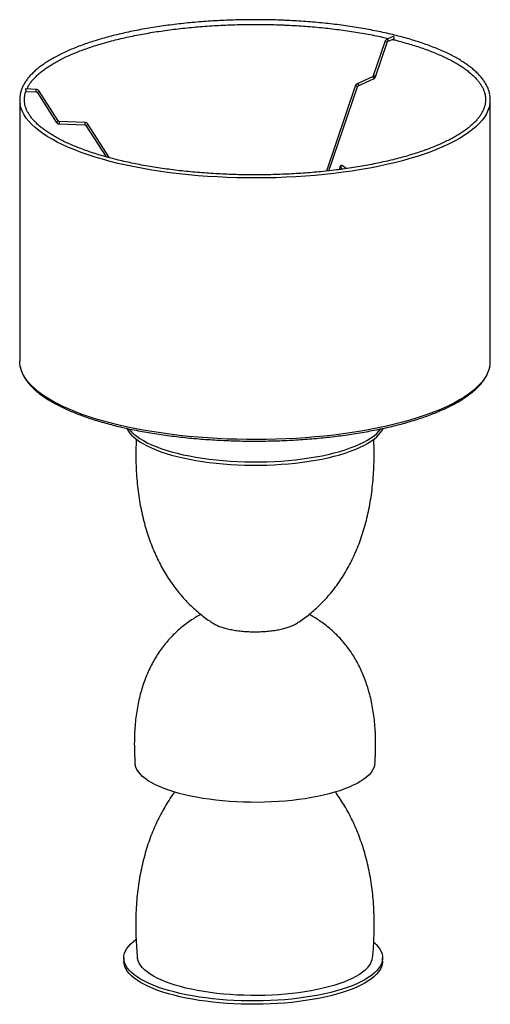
# Paper-space layout '_Dimétrica' of a CAD drawing. Header units: millimetres. Extents: x 59 to 459, y -43 to 795.
import ezdxf

# ---------------------------------------------------------------- set-up
doc = ezdxf.new("R2010")
doc.units = ezdxf.units.MM

psp = doc.layouts.new('_Dimétrica')

# ---------------------------------------------------------------- linework, layer by layer
at = {"color": 7, "linetype": 'Continuous', "lineweight": 25}
for p, q in [((375.93, 780.41), (370.55, 778.02)), ((368.99, 776.08), (359.15, 746.93)), ((361.04, 746.29), (370.89, 775.44)), ((371.37, 776.19), (376.56, 778.5)), ((358.67, 746.19), (345.46, 740.3)), ((343.91, 738.38), (319.37, 665.99)), ((321.57, 666.23), (345.8, 737.73)), ((346.28, 738.48), (359.49, 744.36)), ((72.64, 735.5), (63.66, 735.86)), ((63.92, 733.84), (72.56, 733.5)), ((73.44, 733.01), (89.76, 707.59)), ((91.44, 708.67), (75.13, 734.09)), ((58.68, 726.79), (58.68, 504.29)), ((458.68, 504.29), (458.68, 726.79)), ((92.25, 706.18), (114.14, 705.3)), ((114.22, 707.3), (92.32, 708.17)), ((115.02, 704.81), (132.24, 678.09)), ((135.14, 677.29), (116.7, 705.9)), ((336.14, 668.08), (333.08, 670.46)), ((330.85, 669.62), (330.08, 667.26)), ((331.85, 668.88), (333.37, 667.7)), ((332.28, 667.55), (332.54, 668.35)), ((147.16, -3.33), (147.16, -6.16)), ((367.16, -6.16), (367.16, -3.33))]:
    psp.add_line(p, q, dxfattribs=at)
at = {"color": 8, "linetype": 'Continuous', "lineweight": 25, "flags": 128}
for points in [[(370.55, 778.02), (370.65, 778.05), (370.96, 778.05), (371.26, 777.9), (371.52, 777.63), (371.7, 777.28), (371.76, 776.9), (371.7, 776.56), (371.52, 776.29), (371.37, 776.19)], [(345.46, 740.3), (345.56, 740.34), (345.87, 740.33), (346.18, 740.18), (346.44, 739.91), (346.61, 739.56), (346.67, 739.19), (346.61, 738.84), (346.44, 738.58), (346.28, 738.48)], [(73.44, 733.01), (73.46, 732.99), (73.61, 732.98), (73.85, 733.06), (74.17, 733.22)], [(74.17, 733.22), (74.5, 733.42), (74.8, 733.64), (75.02, 733.85), (75.13, 734.01), (75.13, 734.09)], [(458.28, 722.6), (457.72, 720.28), (456.72, 717.5), (455.38, 714.75), (453.7, 712.01), (451.67, 709.3), (449.3, 706.62), (446.6, 703.98), (443.57, 701.38), (440.22, 698.82), (436.54, 696.31), (432.56, 693.85), (428.27, 691.46), (423.68, 689.12), (418.8, 686.85), (413.64, 684.65), (408.21, 682.52), (402.52, 680.47), (396.57, 678.51), (390.39, 676.62), (383.97, 674.83), (377.33, 673.13), (370.48, 671.52), (363.44, 670.01), (356.22, 668.59), (348.82, 667.28), (341.26, 666.08), (333.56, 664.98), (325.73, 663.99), (317.78, 663.11), (309.73, 662.34), (301.59, 661.68), (293.37, 661.14), (285.09, 660.71), (276.77, 660.4), (268.41, 660.21), (260.04, 660.13), (251.66, 660.17), (243.3, 660.32), (234.96, 660.6), (226.66, 660.99), (218.42, 661.49), (210.26, 662.11), (202.17, 662.84), (194.19, 663.69), (186.32, 664.64), (178.57, 665.71), (170.97, 666.88), (163.52, 668.16), (156.24, 669.54), (149.13, 671.02), (142.22, 672.59), (135.51, 674.27), (129.02, 676.03), (122.76, 677.89), (116.74, 679.83), (110.96, 681.85), (105.44, 683.95), (100.2, 686.13), (95.23, 688.38), (90.54, 690.69), (86.15, 693.07), (82.07, 695.51), (78.29, 698), (74.83, 700.54), (71.7, 703.13), (68.89, 705.76), (66.41, 708.43), (64.27, 711.13), (62.48, 713.86), (61.02, 716.61), (59.92, 719.37), (59.16, 722.16), (59.07, 722.59)], [(89.76, 707.59), (89.78, 707.57), (89.92, 707.56), (90.17, 707.64), (90.48, 707.8)], [(90.48, 707.8), (90.81, 708), (91.11, 708.22), (91.33, 708.43), (91.44, 708.59), (91.44, 708.67)], [(115.02, 704.81), (115.04, 704.8), (115.18, 704.79), (115.43, 704.87), (115.74, 705.02)], [(115.74, 705.02), (116.07, 705.23), (116.37, 705.45), (116.59, 705.66), (116.7, 705.82), (116.7, 705.9)], [(333.08, 670.46), (332.82, 670.59), (332.47, 670.62), (332.12, 670.49), (331.82, 670.25), (331.62, 669.91), (331.55, 669.54), (331.62, 669.19), (331.82, 668.91), (331.85, 668.88)], [(330.85, 669.62), (330.82, 669.48), (330.88, 669.17), (331.08, 668.89), (331.39, 668.68), (331.76, 668.55), (332.13, 668.55), (332.25, 668.57)], [(458.28, 500.1), (457.72, 497.77), (456.72, 495), (455.38, 492.24), (453.7, 489.51), (451.67, 486.8), (449.3, 484.12), (446.6, 481.48), (443.57, 478.88), (440.22, 476.32), (436.54, 473.81), (432.56, 471.35), (428.27, 468.95), (423.68, 466.62), (418.8, 464.35), (413.64, 462.15), (408.21, 460.02), (402.52, 457.97), (396.57, 456), (390.39, 454.12), (383.97, 452.33), (377.33, 450.62), (370.48, 449.02), (363.44, 447.5), (356.22, 446.09), (348.82, 444.78), (341.26, 443.57), (333.56, 442.47), (325.73, 441.48), (317.78, 440.6), (309.73, 439.83), (301.59, 439.18), (293.37, 438.64), (285.09, 438.21), (276.77, 437.9), (268.41, 437.7), (260.04, 437.63), (251.66, 437.67), (243.3, 437.82), (234.96, 438.09), (226.66, 438.48), (218.42, 438.99), (210.26, 439.61), (202.17, 440.34), (194.19, 441.19), (186.32, 442.14), (178.57, 443.21), (170.97, 444.38), (163.52, 445.65), (156.24, 447.03), (149.13, 448.51), (142.22, 450.09), (135.51, 451.76), (129.02, 453.53), (122.76, 455.38), (116.74, 457.32), (110.96, 459.35), (105.44, 461.45), (100.2, 463.62), (95.23, 465.87), (90.54, 468.19), (86.15, 470.57), (82.07, 473), (78.29, 475.5), (74.83, 478.04), (71.7, 480.63), (68.89, 483.26), (66.41, 485.93), (64.27, 488.63), (62.48, 491.35), (61.02, 494.1), (59.92, 496.87), (59.16, 499.65), (59.07, 500.09)]]:
    psp.add_lwpolyline(points, dxfattribs=at)
at = {"color": 7, "linetype": 'Continuous', "lineweight": 25, "flags": 128}
for points in [[(358.67, 746.19), (358.77, 746.22), (359.08, 746.22), (359.39, 746.07), (359.65, 745.8), (359.82, 745.45), (359.88, 745.07), (359.82, 744.73), (359.65, 744.46), (359.49, 744.36)], [(59.07, 500.09), (58.75, 502.44), (58.68, 504.29)], [(149.86, 447.08), (150.67, 445.49), (152.02, 443.47), (153.71, 441.47), (155.74, 439.51), (158.1, 437.59), (160.78, 435.72), (163.78, 433.9), (167.08, 432.14), (170.67, 430.44), (174.54, 428.82), (178.69, 427.27), (183.09, 425.8), (187.73, 424.42), (192.6, 423.12), (197.68, 421.93), (202.95, 420.82), (208.41, 419.82), (214.03, 418.93), (219.78, 418.14)], [(151.72, 446.7), (152.02, 446.3), (153.71, 444.3), (155.74, 442.34), (158.1, 440.42), (160.78, 438.54), (163.78, 436.72), (167.08, 434.97), (170.67, 433.27), (174.54, 431.65), (178.69, 430.1), (183.09, 428.63), (187.73, 427.25), (192.6, 425.95), (197.68, 424.75), (202.95, 423.65), (208.41, 422.65), (214.03, 421.76), (219.78, 420.97)], [(219.78, 418.14), (225.67, 417.46), (231.66, 416.89), (237.73, 416.44), (243.88, 416.1), (250.07, 415.88), (256.28, 415.78), (262.51, 415.79), (268.72, 415.92), (274.91, 416.17), (281.03, 416.54), (287.09, 417.02), (293.06, 417.61), (298.91, 418.31), (304.64, 419.13), (310.22, 420.05), (315.64, 421.07), (320.87, 422.19), (325.9, 423.42), (330.72, 424.73), (335.31, 426.13), (339.65, 427.62), (343.73, 429.19), (347.54, 430.83), (351.07, 432.54), (354.3, 434.31), (357.22, 436.15), (359.83, 438.03), (362.11, 439.96), (364.06, 441.93), (365.68, 443.94), (366.95, 445.97), (367.5, 447.09)], [(219.78, 420.97), (225.67, 420.29), (231.66, 419.72), (237.73, 419.27), (243.88, 418.93), (250.07, 418.71), (256.28, 418.61), (262.51, 418.62), (268.72, 418.75), (274.91, 419), (281.03, 419.37), (287.09, 419.84), (293.06, 420.44), (298.91, 421.14), (304.64, 421.95), (310.22, 422.87), (315.64, 423.9), (320.87, 425.02), (325.9, 426.24), (330.72, 427.56), (335.31, 428.96), (339.65, 430.45), (343.73, 432.02), (347.54, 433.66), (351.07, 435.37), (354.3, 437.14), (357.22, 438.97), (359.83, 440.86), (362.11, 442.79), (364.06, 444.76), (365.64, 446.71)], [(360.65, 162.19), (360.33, 160.19), (359.66, 158.21), (358.64, 156.24), (357.28, 154.3), (355.58, 152.39), (353.55, 150.51), (351.19, 148.67), (348.51, 146.89), (345.51, 145.16), (342.23, 143.49), (338.65, 141.89), (334.79, 140.36), (330.68, 138.91), (326.31, 137.55), (321.72, 136.27), (316.9, 135.08), (311.89, 133.99), (306.69, 133), (301.32, 132.11), (295.81, 131.33), (290.17, 130.66), (284.43, 130.1), (278.59, 129.65), (272.68, 129.32), (266.73, 129.1), (260.75, 129), (254.76, 129.02), (248.78, 129.15), (242.84, 129.41), (236.96, 129.77), (231.15, 130.26), (225.43, 130.85), (219.83, 131.56), (214.36, 132.37), (209.04, 133.29), (203.9, 134.31), (198.94, 135.43), (194.2, 136.65), (189.67, 137.96), (185.38, 139.35), (181.34, 140.82), (177.57, 142.38), (174.08, 144), (170.88, 145.69), (167.99, 147.43), (165.4, 149.23), (163.14, 151.08), (161.21, 152.97), (159.61, 154.9), (158.36, 156.85), (157.45, 158.82), (156.89, 160.81), (156.7, 162.19)], [(360.06, -16.3), (357.69, -18.22), (355, -20.09), (352, -21.91), (348.7, -23.67), (345.1, -25.36), (341.22, -26.98), (337.07, -28.53), (332.67, -30), (328.02, -31.38), (323.15, -32.67), (318.06, -33.87), (312.78, -34.97), (307.33, -35.97), (301.71, -36.86), (295.95, -37.65), (290.06, -38.32), (284.07, -38.89), (277.99, -39.34), (271.85, -39.67), (265.66, -39.89), (259.44, -39.99), (253.21, -39.98), (247, -39.84), (240.82, -39.59), (234.69, -39.23), (228.64, -38.75), (222.67, -38.15), (216.82, -37.45), (211.09, -36.63), (205.51, -35.71), (200.1, -34.68), (194.87, -33.56), (189.84, -32.33), (185.03, -31.02), (180.45, -29.61), (176.11, -28.12), (172.03, -26.56), (168.23, -24.91), (164.71, -23.2), (161.48, -21.43), (158.57, -19.59), (155.96, -17.71), (153.69, -15.78), (151.74, -13.8), (150.13, -11.8), (148.87, -9.77), (147.95, -7.72), (147.38, -5.65), (147.16, -3.57), (147.3, -1.5), (147.78, 0.57), (148.62, 2.63), (149.81, 4.66), (151.34, 6.67), (153.2, 8.65), (155.41, 10.6), (157.48, 12.17)], [(359.72, 9.92), (361.65, 8.13), (363.43, 6.14), (364.86, 4.12), (365.96, 2.08), (366.7, 0.02), (367.09, -2.06), (367.13, -4.13), (366.82, -6.2), (366.16, -8.27), (365.15, -10.31), (363.79, -12.34), (362.09, -14.34), (360.06, -16.3)], [(360.06, -19.13), (357.69, -21.05), (355, -22.92), (352, -24.74), (348.7, -26.49), (345.1, -28.19), (341.22, -29.81), (337.07, -31.36), (332.67, -32.83), (328.02, -34.21), (323.15, -35.5), (318.06, -36.7), (312.78, -37.8), (307.33, -38.79), (301.71, -39.69), (295.95, -40.47), (290.06, -41.15), (284.07, -41.71), (277.99, -42.17), (271.85, -42.5), (265.66, -42.72), (259.44, -42.82), (253.21, -42.81), (247, -42.67), (240.82, -42.42), (234.69, -42.06), (228.64, -41.57), (222.67, -40.98), (216.82, -40.27), (211.09, -39.46), (205.51, -38.54), (200.1, -37.51), (194.87, -36.38), (189.84, -35.16), (185.03, -33.85), (180.45, -32.44), (176.11, -30.95), (172.03, -29.38), (168.23, -27.74), (164.71, -26.03), (161.48, -24.25), (158.57, -22.42), (155.96, -20.54), (153.69, -18.6), (151.74, -16.63), (150.13, -14.63), (148.87, -12.6), (147.95, -10.54), (147.38, -8.48), (147.16, -6.4), (147.16, -6.16)], [(352.22, -13.78), (349.96, -15.61), (347.38, -17.39), (344.49, -19.11), (341.3, -20.78), (337.81, -22.37), (334.05, -23.9), (330.03, -25.35), (325.75, -26.72), (321.24, -28), (316.51, -29.19), (311.57, -30.28), (306.45, -31.28), (301.17, -32.17), (295.73, -32.96), (290.16, -33.64), (284.48, -34.2), (278.71, -34.65), (272.87, -34.99), (266.99, -35.22), (261.07, -35.32), (255.14, -35.31), (249.23, -35.18), (243.35, -34.94), (237.52, -34.58), (231.77, -34.1), (226.11, -33.51), (220.56, -32.81), (215.15, -32.01), (209.9, -31.1), (204.81, -30.08), (199.91, -28.97), (195.22, -27.76), (190.76, -26.46), (186.53, -25.08), (182.55, -23.61), (178.84, -22.07), (175.42, -20.46), (172.28, -18.78), (169.45, -17.05), (166.93, -15.26), (164.74, -13.42), (162.87, -11.55), (161.34, -9.64), (160.15, -7.71), (159.31, -5.75), (158.82, -3.78), (158.73, -3.11)], [(367.16, -6.16), (367.13, -6.96), (366.82, -9.03), (366.16, -11.1), (365.15, -13.14), (363.79, -15.17), (362.09, -17.16), (360.06, -19.13)]]:
    psp.add_lwpolyline(points, dxfattribs=at)
at = {"color": 8, "linetype": 'Continuous', "lineweight": 25}
for centre, radius, start, end in [((369.01, 772.99), 3.09, 52.46656, 90.21131), ((359.16, 743.84), 3.09, 52.46656, 90.21131), ((343.93, 735.32), 3.05, 52.165, 90.38734), ((73.47, 733.95), 1.02, 167.38417, 206.06816), ((75.45, 734.49), 2.99, 160.2461, 186.17525), ((93.16, 706.62), 1.02, 167.38417, 206.06816), ((95.13, 707.17), 2.99, 160.2461, 186.17525), ((115.05, 705.75), 1.02, 167.38417, 206.06816), ((117.03, 706.29), 2.99, 160.2461, 186.17525)]:
    psp.add_arc(centre, radius, start, end, dxfattribs=at)
at = {"color": 7, "linetype": 'Continuous', "lineweight": 25}
for centre, radius, start, end in [((81.13, 726.79), 22.45, 169.71534, 190.78853), ((436.22, 726.79), 22.45, 349.2461, 10.32888), ((436.11, 504.31), 22.57, 349.25971, 359.95877), ((341.94, -0.36), 16.9, 307.43694, 350.65741)]:
    psp.add_arc(centre, radius, start, end, dxfattribs=at)
for points, knots in [([(282.24, 794.33), (280.85, 794.38), (276.84, 794.53), (270.18, 794.7), (262.25, 794.8), (254.31, 794.8), (246.38, 794.68), (238.47, 794.47), (230.6, 794.15), (222.76, 793.72), (214.99, 793.19), (207.28, 792.56), (199.65, 791.82), (192.12, 790.99), (184.69, 790.05), (177.37, 789.02), (170.19, 787.88), (163.14, 786.66), (156.25, 785.34), (149.51, 783.93), (142.95, 782.42), (136.56, 780.84), (130.37, 779.16), (124.38, 777.41), (118.6, 775.57), (113.04, 773.66), (107.71, 771.67), (102.61, 769.61), (97.75, 767.48), (93.15, 765.28), (88.81, 763.02), (84.73, 760.7), (80.92, 758.31), (77.39, 755.87), (74.14, 753.37), (71.19, 750.83), (68.53, 748.23), (66.18, 745.59), (64.14, 742.91), (62.41, 740.19), (61, 737.45), (59.94, 734.69), (59.31, 732.58), (59.14, 731.38), (59.1, 731.12)], [0, 0, 0, 0, 0.012876, 0.03734, 0.061806, 0.08627, 0.110735, 0.135201, 0.159666, 0.184133, 0.208601, 0.23307, 0.257541, 0.282014, 0.306489, 0.330968, 0.35545, 0.379936, 0.404426, 0.428922, 0.453423, 0.477931, 0.502446, 0.526969, 0.551502, 0.576046, 0.6006, 0.625168, 0.649751, 0.674348, 0.698963, 0.723595, 0.748244, 0.77291, 0.797588, 0.822271, 0.846943, 0.871582, 0.89616, 0.92064, 0.94498, 0.969146, 0.99312, 1, 1, 1, 1]), ([(64.73, 735.81), (64.79, 735.94), (65.17, 736.9), (66.18, 738.68), (67.79, 741.14), (69.73, 743.58), (71.95, 746), (74.47, 748.4), (77.29, 750.77), (80.39, 753.1), (83.79, 755.4), (87.46, 757.67), (91.42, 759.88), (95.64, 762.05), (100.13, 764.17), (104.88, 766.22), (109.88, 768.22), (115.12, 770.15), (120.59, 772.02), (126.29, 773.81), (132.2, 775.52), (138.32, 777.16), (144.64, 778.72), (151.14, 780.19), (157.82, 781.57), (164.66, 782.87), (171.65, 784.07), (178.78, 785.18), (186.04, 786.19), (193.43, 787.11), (200.91, 787.93), (208.49, 788.65), (216.15, 789.27), (223.88, 789.78), (231.67, 790.19), (239.5, 790.5), (247.36, 790.7), (255.24, 790.8), (263.13, 790.79), (271, 790.68), (277.32, 790.51), (282.38, 790.32), (287.43, 790.1), (293.98, 789.75), (301.71, 789.23), (309.36, 788.61), (316.94, 787.88), (324.42, 787.05), (331.79, 786.13), (339.05, 785.11), (346.17, 783.99), (353.16, 782.78), (359.99, 781.48), (366.38, 780.15), (370.41, 779.22), (372.28, 778.79)], [0, 0, 0, 0, 0.00319, 0.023163, 0.042961, 0.062627, 0.082205, 0.101728, 0.121223, 0.140707, 0.16019, 0.17968, 0.199179, 0.218691, 0.238217, 0.257756, 0.277308, 0.296872, 0.316447, 0.336033, 0.355627, 0.375229, 0.394839, 0.414455, 0.434076, 0.453703, 0.473334, 0.492969, 0.512608, 0.532249, 0.551894, 0.57154, 0.591188, 0.610838, 0.630489, 0.650141, 0.669794, 0.689448, 0.709101, 0.728755, 0.748409, 0.756486, 0.766825, 0.786476, 0.806128, 0.825778, 0.845426, 0.865073, 0.884718, 0.90436, 0.923999, 0.943635, 0.963267, 0.982895, 1, 1, 1, 1]), ([(458.25, 731.13), (458.14, 731.75), (457.86, 733.29), (457.05, 735.72), (455.88, 738.43), (454.38, 741.12), (452.58, 743.79), (450.45, 746.44), (448.02, 749.05), (445.28, 751.62), (442.24, 754.14), (438.91, 756.62), (435.3, 759.05), (431.41, 761.41), (427.24, 763.72), (422.81, 765.97), (418.13, 768.15), (413.19, 770.26), (408.02, 772.3), (402.61, 774.26), (396.97, 776.15), (391.12, 777.97), (385.07, 779.7), (378.81, 781.34), (372.37, 782.9), (365.74, 784.38), (358.96, 785.76), (352.01, 787.05), (344.92, 788.25), (337.69, 789.35), (330.34, 790.36), (322.87, 791.26), (315.31, 792.07), (307.65, 792.77), (299.92, 793.37), (292.12, 793.87), (286.21, 794.16), (282.91, 794.3), (282.24, 794.33)], [0, 0, 0, 0, 0.018669, 0.046408, 0.074322, 0.102449, 0.13079, 0.159319, 0.187993, 0.216768, 0.245605, 0.274472, 0.303347, 0.332215, 0.361068, 0.389903, 0.418719, 0.447517, 0.476296, 0.505058, 0.533805, 0.562538, 0.591259, 0.619969, 0.648668, 0.677359, 0.706043, 0.734719, 0.763389, 0.792055, 0.820715, 0.849371, 0.878024, 0.906674, 0.935322, 0.963967, 0.992611, 1, 1, 1, 1]), ([(376.56, 778.51), (376.57, 778.51), (376.66, 778.53), (376.77, 778.67), (376.88, 778.9), (376.94, 779.21), (376.94, 779.52), (376.9, 779.85), (376.81, 780.14), (376.65, 780.36), (376.45, 780.48), (376.23, 780.5), (376.04, 780.47), (375.96, 780.42), (375.94, 780.41)], [0, 0, 0, 0, 0.016857, 0.120782, 0.226558, 0.325133, 0.418869, 0.517961, 0.630354, 0.733262, 0.815935, 0.898823, 0.978746, 1, 1, 1, 1]), ([(375.47, 778.02), (376.79, 777.69), (380.23, 776.85), (385.56, 775.4), (391.47, 773.69), (397.15, 771.89), (402.61, 770.02), (407.84, 768.08), (412.83, 766.08), (417.56, 764.01), (422.04, 761.89), (426.24, 759.72), (430.18, 757.49), (433.84, 755.23), (437.21, 752.92), (440.29, 750.59), (443.08, 748.22), (445.57, 745.83), (447.76, 743.42), (449.66, 741), (451.25, 738.57), (452.55, 736.12), (453.54, 733.67), (454.24, 731.21), (454.63, 728.73), (454.72, 726.24), (454.49, 723.73), (453.95, 721.22), (453.09, 718.72), (451.93, 716.23), (450.46, 713.75), (448.69, 711.3), (446.62, 708.87), (444.26, 706.46), (441.6, 704.08), (438.64, 701.72), (435.4, 699.4), (431.88, 697.12), (428.07, 694.88), (423.99, 692.68), (419.64, 690.54), (415.03, 688.45), (410.16, 686.42), (405.05, 684.45), (399.7, 682.55), (394.12, 680.72), (388.32, 678.97), (382.3, 677.29), (376.09, 675.69), (369.69, 674.17), (363.1, 672.74), (356.35, 671.4), (349.44, 670.15), (342.38, 668.99), (335.18, 667.92), (327.86, 666.95), (320.43, 666.08), (312.9, 665.31), (305.28, 664.64), (297.59, 664.07), (289.83, 663.6), (282.02, 663.24), (274.17, 662.98), (266.3, 662.83), (258.42, 662.78), (250.53, 662.83), (242.66, 662.99), (234.82, 663.26), (227.01, 663.63), (219.26, 664.1), (211.57, 664.68), (203.95, 665.36), (196.43, 666.13), (189, 667.01), (181.69, 667.99), (174.5, 669.06), (167.45, 670.23), (160.54, 671.49), (153.8, 672.84), (147.22, 674.27), (140.83, 675.8), (134.63, 677.4), (128.63, 679.09), (122.84, 680.85), (117.27, 682.69), (111.93, 684.59), (106.83, 686.57), (101.98, 688.6), (97.38, 690.7), (93.05, 692.85), (88.98, 695.05), (85.19, 697.29), (81.69, 699.58), (78.47, 701.9), (75.54, 704.26), (72.91, 706.64), (70.58, 709.04), (68.54, 711.45), (66.81, 713.88), (65.37, 716.32), (64.24, 718.77), (63.4, 721.22), (62.86, 723.69), (62.63, 726.18), (62.71, 728.68), (63.13, 731.19), (63.54, 732.91), (63.91, 733.8), (63.93, 733.84)], [0, 0, 0, 0, 0.005976, 0.0155, 0.025021, 0.034539, 0.044052, 0.053561, 0.063064, 0.072562, 0.082053, 0.091538, 0.101016, 0.110487, 0.119951, 0.12941, 0.138866, 0.148323, 0.157784, 0.16726, 0.176763, 0.18631, 0.195921, 0.205617, 0.215411, 0.225294, 0.235232, 0.245153, 0.255001, 0.264752, 0.274409, 0.283992, 0.29352, 0.303014, 0.312488, 0.321953, 0.331415, 0.340878, 0.350345, 0.359818, 0.369298, 0.378783, 0.388276, 0.397774, 0.407278, 0.416788, 0.426301, 0.435819, 0.445341, 0.454866, 0.464394, 0.473925, 0.483458, 0.492993, 0.50253, 0.512068, 0.521608, 0.531149, 0.54069, 0.550233, 0.559777, 0.569321, 0.578865, 0.58841, 0.597955, 0.6075, 0.617045, 0.62659, 0.636134, 0.645678, 0.655222, 0.664765, 0.674307, 0.683848, 0.693388, 0.702926, 0.712463, 0.721999, 0.731532, 0.741064, 0.750592, 0.760119, 0.769641, 0.779161, 0.788676, 0.798187, 0.807693, 0.817193, 0.826688, 0.836176, 0.845657, 0.855131, 0.864598, 0.87406, 0.883517, 0.892972, 0.902431, 0.911899, 0.921387, 0.930911, 0.940489, 0.950143, 0.959891, 0.969734, 0.979653, 0.989592, 0.999479, 1, 1, 1, 1]), ([(370.55, 778.02), (370.4, 777.93), (370.02, 777.73), (369.52, 777.18), (369.17, 776.58), (369.03, 776.18), (368.99, 776.08)], [0, 0, 0, 0, 0.218349, 0.538524, 0.883872, 1, 1, 1, 1]), ([(370.89, 775.44), (370.92, 775.53), (371, 775.74), (371.16, 775.99), (371.3, 776.15), (371.36, 776.19), (371.36, 776.19), (371.37, 776.19)], [0, 0, 0, 0, 0.203745, 0.484288, 0.711557, 0.93739, 1, 1, 1, 1]), ([(359.15, 746.93), (359.12, 746.84), (359.04, 746.63), (358.88, 746.38), (358.74, 746.22), (358.68, 746.19), (358.67, 746.19), (358.67, 746.19)], [0, 0, 0, 0, 0.203745, 0.484288, 0.711557, 0.93739, 1, 1, 1, 1]), ([(359.49, 744.36), (359.64, 744.44), (360.02, 744.65), (360.52, 745.19), (360.87, 745.8), (361.01, 746.19), (361.04, 746.29)], [0, 0, 0, 0, 0.218349, 0.538524, 0.883872, 1, 1, 1, 1]), ([(345.46, 740.3), (345.31, 740.22), (344.93, 740.02), (344.43, 739.47), (344.09, 738.87), (343.94, 738.47), (343.91, 738.38)], [0, 0, 0, 0, 0.21874, 0.539489, 0.885456, 1, 1, 1, 1]), ([(345.8, 737.73), (345.84, 737.82), (345.92, 738.03), (346.07, 738.28), (346.21, 738.44), (346.27, 738.47), (346.28, 738.47), (346.28, 738.48)], [0, 0, 0, 0, 0.204121, 0.485086, 0.712649, 0.938881, 1, 1, 1, 1]), ([(63.66, 735.85), (63.66, 735.85), (63.61, 735.87), (63.57, 735.82), (63.55, 735.72), (63.6, 735.53), (63.7, 735.27), (63.83, 734.92), (63.92, 734.56), (63.95, 734.25), (63.95, 734.02), (63.93, 733.87), (63.92, 733.85), (63.92, 733.85)], [0, 0, 0, 0, 0.007005, 0.089995, 0.173217, 0.253193, 0.369043, 0.486126, 0.605173, 0.707897, 0.802041, 0.899614, 1, 1, 1, 1]), ([(72.56, 733.5), (72.63, 733.49), (72.82, 733.47), (73.11, 733.35), (73.33, 733.17), (73.42, 733.05), (73.44, 733.01)], [0, 0, 0, 0, 0.202617, 0.526817, 0.853532, 1, 1, 1, 1]), ([(75.13, 734.09), (75.01, 734.25), (74.7, 734.67), (74, 735.18), (73.25, 735.45), (72.78, 735.49), (72.64, 735.5)], [0, 0, 0, 0, 0.203559, 0.528923, 0.857246, 1, 1, 1, 1]), ([(89.76, 707.59), (89.88, 707.43), (90.18, 707.01), (90.88, 706.5), (91.64, 706.23), (92.1, 706.19), (92.25, 706.18)], [0, 0, 0, 0, 0.203559, 0.528923, 0.857246, 1, 1, 1, 1]), ([(92.32, 708.17), (92.25, 708.18), (92.07, 708.2), (91.78, 708.32), (91.56, 708.5), (91.47, 708.63), (91.44, 708.67)], [0, 0, 0, 0, 0.202617, 0.526817, 0.853532, 1, 1, 1, 1]), ([(114.14, 705.3), (114.21, 705.3), (114.39, 705.28), (114.68, 705.16), (114.9, 704.98), (114.99, 704.85), (115.02, 704.81)], [0, 0, 0, 0, 0.203001, 0.527815, 0.855149, 1, 1, 1, 1]), ([(116.7, 705.9), (116.58, 706.06), (116.27, 706.48), (115.57, 706.98), (114.82, 707.25), (114.36, 707.29), (114.22, 707.3)], [0, 0, 0, 0, 0.203938, 0.529941, 0.858909, 1, 1, 1, 1]), ([(333.08, 670.46), (332.92, 670.56), (332.62, 670.76), (332.03, 670.8), (331.52, 670.6), (331.14, 670.24), (330.95, 669.9), (330.87, 669.67), (330.85, 669.62)], [0, 0, 0, 0, 0.200948, 0.3841247, 0.5740474, 0.7425684, 0.9342428, 1, 1, 1, 1]), ([(59.14, 499.76), (59.22, 499.3), (59.46, 497.93), (60.19, 495.66), (61.33, 492.95), (62.79, 490.25), (64.57, 487.58), (66.65, 484.93), (69.05, 482.32), (71.76, 479.74), (74.77, 477.21), (78.06, 474.73), (81.65, 472.3), (85.51, 469.92), (89.65, 467.61), (94.05, 465.36), (98.71, 463.17), (103.61, 461.05), (108.77, 459.01), (114.15, 457.03), (119.76, 455.13), (125.59, 453.31), (131.62, 451.57), (137.86, 449.92), (144.28, 448.34), (150.88, 446.86), (157.66, 445.47), (164.59, 444.17), (171.66, 442.96), (178.88, 441.85), (186.22, 440.83), (193.67, 439.92), (201.23, 439.1), (208.87, 438.39), (216.59, 437.78), (224.38, 437.27), (232.23, 436.86), (240.11, 436.56), (248.03, 436.37), (255.96, 436.28), (263.9, 436.3), (271.82, 436.42), (279.73, 436.65), (287.6, 436.98), (295.43, 437.42), (303.2, 437.96), (310.9, 438.6), (318.52, 439.35), (326.04, 440.2), (333.46, 441.14), (340.76, 442.19), (347.93, 443.33), (354.96, 444.57), (361.84, 445.9), (368.56, 447.32), (375.1, 448.83), (381.47, 450.42), (387.64, 452.11), (393.6, 453.87), (399.36, 455.71), (404.9, 457.64), (410.21, 459.63), (415.28, 461.7), (420.11, 463.84), (424.68, 466.04), (429, 468.31), (433.05, 470.64), (436.83, 473.03), (440.33, 475.48), (443.54, 477.98), (446.46, 480.54), (449.09, 483.14), (451.41, 485.78), (453.41, 488.47), (455.1, 491.19), (456.48, 493.93), (457.5, 496.69), (458.08, 498.64), (458.22, 499.67), (458.23, 499.77)], [0, 0, 0, 0, 0.006348, 0.019143, 0.032016, 0.044985, 0.058055, 0.071213, 0.084441, 0.097717, 0.111023, 0.124344, 0.137671, 0.150994, 0.164311, 0.17762, 0.19092, 0.204211, 0.217494, 0.230769, 0.244037, 0.257299, 0.270554, 0.283805, 0.29705, 0.310292, 0.32353, 0.336765, 0.349997, 0.363227, 0.376454, 0.38968, 0.402904, 0.416126, 0.429348, 0.442568, 0.455787, 0.469006, 0.482225, 0.495443, 0.508661, 0.521879, 0.535098, 0.548316, 0.561535, 0.574755, 0.587975, 0.601197, 0.614419, 0.627643, 0.640869, 0.654097, 0.667326, 0.680558, 0.693793, 0.707032, 0.720273, 0.733519, 0.746769, 0.760024, 0.773286, 0.786553, 0.799828, 0.81311, 0.826401, 0.839701, 0.85301, 0.866329, 0.879656, 0.89299, 0.906325, 0.919654, 0.932964, 0.946238, 0.959457, 0.972599, 0.985644, 0.998586, 1, 1, 1, 1]), ([(157.68, 438.06), (157.57, 434.97), (157.36, 428.83), (157.41, 419.71), (157.74, 410.8), (158.37, 402.16), (159.27, 393.77), (160.45, 385.65), (161.9, 377.79), (163.61, 370.18), (165.57, 362.82), (167.78, 355.71), (170.23, 348.85), (172.91, 342.24), (175.82, 335.88), (178.96, 329.76), (182.3, 323.9), (185.85, 318.29), (189.6, 312.94), (193.53, 307.85), (197.64, 303.03), (201.9, 298.48), (206.3, 294.22), (210.82, 290.26), (215.43, 286.6), (219.61, 283.6), (222.27, 281.89), (223.33, 281.2)], [0, 0, 0, 0, 0.052434, 0.104265, 0.154521, 0.203287, 0.250651, 0.296697, 0.341509, 0.385169, 0.427756, 0.469348, 0.510018, 0.549839, 0.588877, 0.627194, 0.664847, 0.701886, 0.738351, 0.774276, 0.80968, 0.84457, 0.878936, 0.912751, 0.945964, 0.978503, 1, 1, 1, 1]), ([(294.02, 281.2), (295, 281.83), (297.6, 283.5), (301.75, 286.47), (306.47, 290.2), (311.1, 294.26), (315.62, 298.64), (319.99, 303.33), (324.21, 308.32), (328.23, 313.59), (332.06, 319.13), (335.67, 324.94), (339.06, 331), (342.22, 337.32), (345.14, 343.89), (347.82, 350.71), (350.25, 357.78), (352.42, 365.09), (354.33, 372.65), (355.98, 380.45), (357.35, 388.51), (358.44, 396.82), (359.25, 405.38), (359.78, 414.21), (359.99, 423.29), (359.95, 431.27), (359.72, 436.2), (359.64, 438.03)], [0, 0, 0, 0, 0.019759, 0.052809, 0.086715, 0.121383, 0.156717, 0.192653, 0.22915, 0.266191, 0.303783, 0.341944, 0.38071, 0.420127, 0.460249, 0.501139, 0.542863, 0.585496, 0.629112, 0.673792, 0.719618, 0.766673, 0.815043, 0.864815, 0.916078, 0.96892, 1, 1, 1, 1]), ([(212.67, 288.85), (211.91, 288.44), (209.65, 287.22), (205.86, 284.89), (201.29, 281.79), (196.72, 278.28), (192.31, 274.48), (188.14, 270.43), (184.22, 266.14), (180.56, 261.64), (177.15, 256.93), (174, 252), (171.1, 246.86), (168.45, 241.5), (166.05, 235.92), (163.9, 230.12), (162, 224.09), (160.36, 217.82), (158.97, 211.3), (157.84, 204.54), (156.99, 197.51), (156.4, 190.22), (156.1, 182.65), (156.09, 174.79), (156.32, 167.93), (156.6, 163.7), (156.7, 162.18)], [0, 0, 0, 0, 0.017567, 0.052387, 0.090428, 0.129701, 0.169179, 0.208547, 0.247795, 0.28701, 0.326314, 0.365844, 0.405745, 0.446163, 0.487247, 0.529149, 0.57202, 0.616013, 0.661282, 0.707981, 0.756266, 0.806291, 0.858215, 0.912195, 0.96839, 1, 1, 1, 1]), ([(360.65, 162.18), (360.75, 163.74), (361.03, 168.01), (361.26, 174.88), (361.25, 182.7), (360.95, 190.21), (360.37, 197.44), (359.53, 204.38), (358.43, 211.05), (357.07, 217.46), (355.48, 223.62), (353.65, 229.53), (351.58, 235.2), (349.29, 240.63), (346.78, 245.84), (344.05, 250.82), (341.1, 255.58), (337.93, 260.12), (334.56, 264.44), (330.98, 268.55), (327.19, 272.43), (323.22, 276.09), (319.07, 279.52), (314.76, 282.7), (310.36, 285.6), (306.99, 287.63), (305.08, 288.64), (304.68, 288.85)], [0, 0, 0, 0, 0.032443, 0.088547, 0.142177, 0.193687, 0.243229, 0.290955, 0.337016, 0.381561, 0.424736, 0.466684, 0.507547, 0.547461, 0.58656, 0.624974, 0.662826, 0.700231, 0.737299, 0.774123, 0.810783, 0.847331, 0.883772, 0.920044, 0.955904, 0.990737, 1, 1, 1, 1]), ([(223.38, 281.23), (223.8, 280.96), (225, 280.17), (227.65, 278.98), (231.2, 277.7), (235.26, 276.59), (239.71, 275.66), (244.49, 274.94), (249.5, 274.43), (254.68, 274.14), (259.92, 274.08), (265.15, 274.25), (270.26, 274.64), (275.17, 275.26), (279.8, 276.08), (284.07, 277.09), (287.7, 278.22), (290.72, 279.42), (292.56, 280.34), (293.62, 280.95), (293.92, 281.14), (294.05, 281.22)], [0, 0, 0, 0, 0.031793, 0.092099, 0.152406, 0.212713, 0.27302, 0.333326, 0.393633, 0.45394, 0.514247, 0.574553, 0.63486, 0.695167, 0.755474, 0.81578, 0.876087, 0.926756, 0.977424, 0.9907, 1, 1, 1, 1]), ([(190.36, 137.75), (190.08, 137.38), (188.42, 135.19), (185.6, 130.96), (181.92, 125.02), (178.47, 118.8), (175.25, 112.33), (172.26, 105.6), (169.53, 98.64), (167.05, 91.45), (164.84, 84.03), (162.89, 76.38), (161.22, 68.52), (159.84, 60.45), (158.74, 52.17), (157.94, 43.68), (157.44, 34.99), (157.24, 26.1), (157.36, 17.01), (157.79, 7.9), (158.31, 1.18), (158.67, -2.45), (158.73, -3.11)], [0, 0, 0, 0, 0.009352, 0.055701, 0.102865, 0.150835, 0.199616, 0.249224, 0.299685, 0.351035, 0.403316, 0.456576, 0.510871, 0.56626, 0.622804, 0.680572, 0.739631, 0.800053, 0.861912, 0.925282, 0.986376, 1, 1, 1, 1]), ([(358.62, -3.11), (358.78, -1.38), (359.24, 3.44), (359.76, 11.32), (360.07, 20.44), (360.07, 29.35), (359.77, 38.06), (359.17, 46.56), (358.29, 54.85), (357.12, 62.94), (355.67, 70.81), (353.96, 78.47), (351.98, 85.91), (349.75, 93.13), (347.27, 100.12), (344.54, 106.89), (341.58, 113.42), (338.4, 119.71), (335, 125.75), (331.38, 131.52), (328.7, 135.53), (327.15, 137.56), (326.96, 137.81)], [0, 0, 0, 0, 0.035531, 0.099344, 0.161388, 0.221933, 0.281049, 0.338808, 0.395279, 0.450531, 0.504627, 0.557629, 0.609597, 0.660584, 0.710641, 0.759813, 0.808139, 0.855649, 0.90237, 0.948316, 0.993493, 1, 1, 1, 1])]:
    psp.add_open_spline(points, degree=3, knots=knots, dxfattribs=at)

doc.saveas('drawing.dxf')
